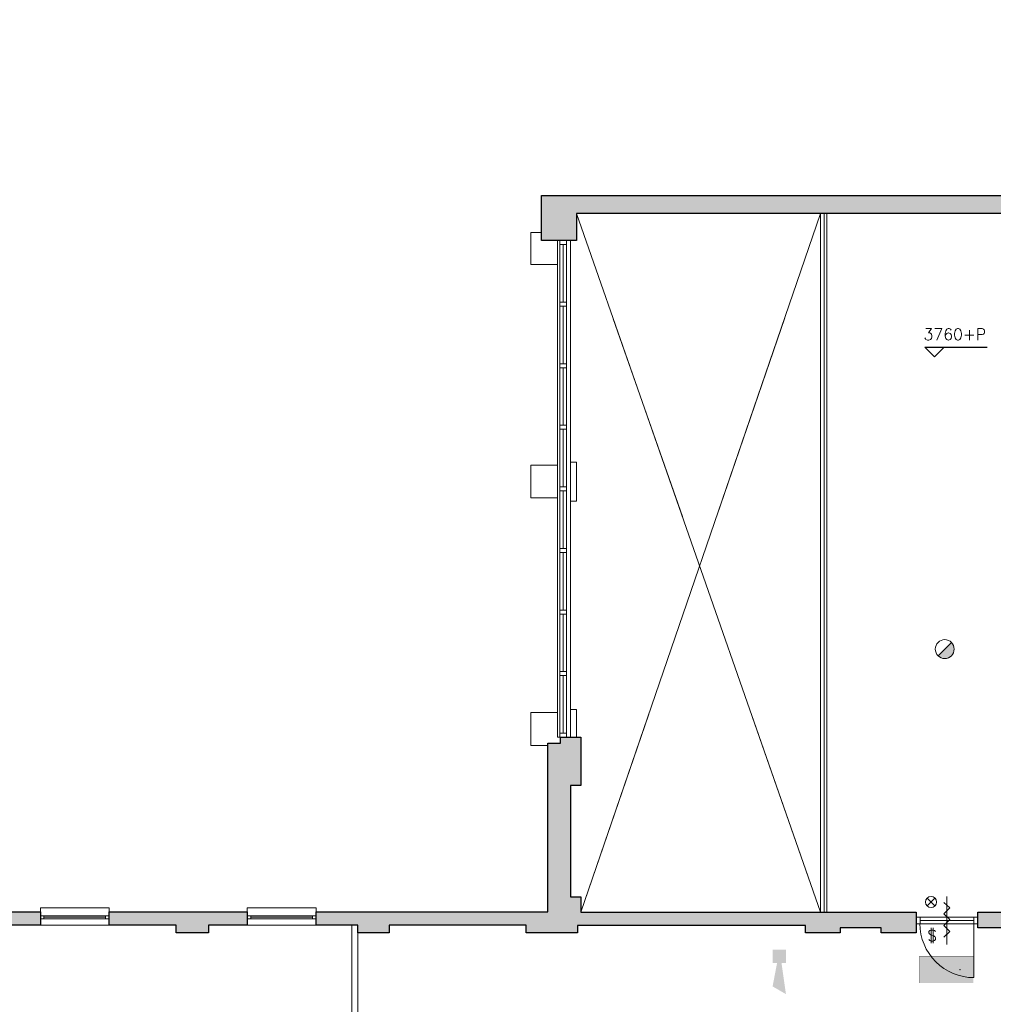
# Model space of a CAD drawing. Header units: millimetres. Extents: x -13022 to 1371524, y -38729 to 632593.
# Tile 110 of 256: x 804350 to 820608, y -29273 to -12826. Entities that reach past the tile are written whole.
import ezdxf

# ---------------------------------------------------------------- set-up
doc = ezdxf.new("R2010")
doc.units = ezdxf.units.MM
doc.header["$LTSCALE"] = 35
doc.set_wipeout_variables(frame=1)
doc.linetypes.add('DASHED', pattern=[200, 100, -100])
for name, color, linetype, lineweight in [('A OPMER', 10, 'Continuous', 50), ('Al65----_beveiliging-inst', 92, 'Continuous', 9), ('B6 TEKST', 7, 'Continuous', 25), ('B95 tekst', 7, 'Continuous', 25), ('brandveiligheid voorzieningen', 10, 'Continuous', 9)]:
    doc.layers.add(name, color=color, linetype=linetype, lineweight=lineweight)
for name, color, linetype in [('LAYER102', 1, 'Continuous'), ('LAYER111', 7, 'Continuous'), ('LAYER22', 7, 'Continuous'), ('LAYER24', 7, 'Continuous'), ('LAYER28', 7, 'Continuous'), ('LAYER30', 7, 'Continuous'), ('LAYER31', 7, 'Continuous')]:
    doc.layers.add(name, color=color, linetype=linetype)
doc.styles.add('Algemeen', font='simplex.shx', dxfattribs={"height": 2.5})
doc.styles.add('SIMPLEX', font='SIMPLEX.SHX', dxfattribs={"width": 0.75})
doc.styles.get("Standard").update_dxf_attribs({"font": 'simplex.shx'})
doc.dimstyles.new('~R----C~', dxfattribs={"dimtxt": 162, "dimasz": 180, "dimexe": 0.18, "dimexo": 0.0625, "dimgap": 16.2, "dimtad": 1, "dimdec": 0, "dimzin": 0, "dimdsep": 46, "dimtxsty": 'Standard', "dimcen": 0.09, "dimse1": 1, "dimse2": 1, "dimclrd": 7, "dimadec": 0, "dimazin": 0, "dimtfac": 1, "dimtdec": 4, "dimtmove": 0, "dimatfit": 3, "dimfxl": 1, "dimtolj": 1, "dimtzin": 0, "dimlwd": 13, "dimarcsym": 0})

# ---------------------------------------------------------------- blocks, each defined once
blk = doc.blocks.new('*D200')
at = {"layer": 'Defpoints', "color": 0, "linetype": 'Continuous', "transparency": 16777216}
for p in [(786275, -15763), (813065, -15763), (793528, -27730)]:
    blk.add_point(p, dxfattribs=at)
at = {"layer": 'LAYER102', "color": 7, "linetype": 'Continuous', "lineweight": 13, "transparency": 16777216}
blk.add_line((786275, -27550), (786275, -15943), dxfattribs=at)
at = {"layer": 'LAYER102', "color": 7, "linetype": 'Continuous', "transparency": 16777216}
for points in [[(786245, -15943), (786305, -15943), (786275, -15763)], [(786245, -27550), (786305, -27550), (786275, -27730)]]:
    blk.add_solid(points, dxfattribs=at)
at = {"layer": 'LAYER102', "color": 0, "linetype": 'Continuous', "transparency": 16777216, "insert": (786178, -21747), "char_height": 162, "attachment_point": 5, "rotation": 90}
blk.add_mtext('\\A1;11967', dxfattribs=at)
blk = doc.blocks.new('*D201')
at = {"layer": 'Defpoints', "color": 0, "linetype": 'Continuous', "transparency": 16777216}
for p in [(786275, -13378), (821676, -13378), (813065, -15763)]:
    blk.add_point(p, dxfattribs=at)
at = {"layer": 'LAYER102', "color": 7, "linetype": 'Continuous', "lineweight": 13, "transparency": 16777216}
blk.add_line((786275, -15583), (786275, -13558), dxfattribs=at)
at = {"layer": 'LAYER102', "color": 7, "linetype": 'Continuous', "transparency": 16777216}
for points in [[(786245, -13558), (786305, -13558), (786275, -13378)], [(786245, -15583), (786305, -15583), (786275, -15763)]]:
    blk.add_solid(points, dxfattribs=at)
at = {"layer": 'LAYER102', "color": 0, "linetype": 'Continuous', "transparency": 16777216, "insert": (786178, -14571), "char_height": 162, "attachment_point": 5, "rotation": 90}
blk.add_mtext('\\A1;2385', dxfattribs=at)
blk = doc.blocks.new('*D202')
at = {"layer": 'Defpoints', "color": 0, "linetype": 'Continuous', "transparency": 16777216}
for p in [(786275, -1302), (827466, -1302), (821676, -13378)]:
    blk.add_point(p, dxfattribs=at)
at = {"layer": 'LAYER102', "color": 7, "linetype": 'Continuous', "lineweight": 13, "transparency": 16777216}
blk.add_line((786275, -13198), (786275, -1482), dxfattribs=at)
at = {"layer": 'LAYER102', "color": 7, "linetype": 'Continuous', "transparency": 16777216}
for points in [[(786245, -1482), (786305, -1482), (786275, -1302)], [(786245, -13198), (786305, -13198), (786275, -13378)]]:
    blk.add_solid(points, dxfattribs=at)
at = {"layer": 'LAYER102', "color": 0, "linetype": 'Continuous', "transparency": 16777216, "insert": (786178, -7340), "char_height": 162, "attachment_point": 5, "rotation": 90}
blk.add_mtext('\\A1;12077', dxfattribs=at)
blk = doc.blocks.new('*D204')
at = {"layer": 'Defpoints', "color": 0, "linetype": 'Continuous', "transparency": 16777216}
for p in [(813065, 279), (813065, -15763), (793528, -27730)]:
    blk.add_point(p, dxfattribs=at)
at = {"layer": 'LAYER102', "color": 7, "linetype": 'Continuous', "lineweight": 13, "transparency": 16777216}
blk.add_line((793708, 279), (812885, 279), dxfattribs=at)
at = {"layer": 'LAYER102', "color": 7, "linetype": 'Continuous', "transparency": 16777216}
for points in [[(793708, 309), (793708, 249), (793528, 279)], [(812885, 309), (812885, 249), (813065, 279)]]:
    blk.add_solid(points, dxfattribs=at)
at = {"layer": 'LAYER102', "color": 0, "linetype": 'Continuous', "transparency": 16777216, "insert": (803297, 376), "char_height": 162, "attachment_point": 5}
blk.add_mtext('\\A1;19537', dxfattribs=at)
blk = doc.blocks.new('*D205')
at = {"layer": 'Defpoints', "color": 0, "linetype": 'Continuous', "transparency": 16777216}
for p in [(821676, 279), (821676, -13378), (813065, -15763)]:
    blk.add_point(p, dxfattribs=at)
at = {"layer": 'LAYER102', "color": 7, "linetype": 'Continuous', "lineweight": 13, "transparency": 16777216}
blk.add_line((813245, 279), (821496, 279), dxfattribs=at)
at = {"layer": 'LAYER102', "color": 7, "linetype": 'Continuous', "transparency": 16777216}
for points in [[(813245, 309), (813245, 249), (813065, 279)], [(821496, 309), (821496, 249), (821676, 279)]]:
    blk.add_solid(points, dxfattribs=at)
at = {"layer": 'LAYER102', "color": 0, "linetype": 'Continuous', "transparency": 16777216, "insert": (817371, 376), "char_height": 162, "attachment_point": 5}
blk.add_mtext('\\A1;8611', dxfattribs=at)
blk = doc.blocks.new('Vluchtrichting rechtdoor of naar beneden')
at = {"layer": 'Al65----_beveiliging-inst', "linetype": 'Continuous', "true_color": 0xffffff}
h = blk.add_hatch(color=7, dxfattribs=at)
edge = h.paths.add_edge_path()
edge.add_arc((-2.1449, 5.962), 0.7575, 92.128042, 178.185477)
edge.add_arc((-2.1628, 5.9872), 0.7392, 180.090101, 191.562583)
edge.add_line((-2.887, 5.839), (-4.652, 5.839))
edge.add_line((-4.652, 5.839), (-5.698, 4.787))
edge.add_line((-5.698, 4.787), (-5.285, 4.372))
edge.add_line((-5.285, 4.372), (-4.41, 5.253))
edge.add_line((-4.41, 5.253), (-3.544, 5.253))
edge.add_line((-3.544, 5.253), (-5.527, 3.346))
edge.add_line((-5.527, 3.346), (-6.694, 3.346))
edge.add_line((-6.694, 3.346), (-6.694, 2.613))
edge.add_line((-6.694, 2.613), (-4.496, 2.613))
edge.add_line((-4.496, 2.613), (-4.136, 2.974))
edge.add_line((-4.136, 2.974), (-3.193, 2.026))
edge.add_line((-3.193, 2.026), (-3.193, 0.852))
edge.add_line((-3.193, 0.852), (-2.464, 0.852))
edge.add_line((-2.464, 0.852), (-2.464, 2.33))
edge.add_line((-2.464, 2.33), (-3.621, 3.493))
edge.add_line((-3.621, 3.493), (-3.192, 3.923))
edge.add_line((-3.192, 3.923), (-2.428, 3.154))
edge.add_line((-2.428, 3.154), (-2.033, 3.552))
edge.add_line((-2.033, 3.552), (-2.797, 4.321))
edge.add_line((-2.797, 4.321), (-2.317, 4.803))
edge.add_line((-2.317, 4.803), (-2.317, 5.267))
edge.add_line((-2.317, 5.267), (-2.173, 5.253))
edge.add_arc((-2.2013, 6.0112), 0.7587, 272.13837, 358.096609)
edge.add_arc((-2.2036, 5.9585), 0.7611, 2.072152, 87.692869)
for points in [[(1.1805, 2.889), (1.1805, 5.804), (0.5775, 5.804), (0.5775, 2.889), (-0.571, 2.889), (0.879, 1.421), (2.334, 2.889)], [(3.808, 1.106), (6.433, 1.106), (6.433, 6.344), (3.808, 6.344)]]:
    blk.add_hatch(color=7, dxfattribs=at).paths.add_polyline_path(points)
at = {"layer": 'Al65----_beveiliging-inst', "color": 7, "true_color": 0xffffff, "const_width": 0.05}
blk.add_lwpolyline([(-7.5, 0), (7.5, 0), (7.5, 7.5), (-7.5, 7.5)], close=True, dxfattribs=at)
at = {"layer": 'Al65----_beveiliging-inst', "color": 255}
blk.add_point((3.75, 3.75), dxfattribs=at)
at = {"layer": 'Al65----_beveiliging-inst', "color": 7, "true_color": 0xffffff}
blk.add_solid([(-7.5, 0), (7.5, 0), (-7.5, 7.5), (7.5, 7.5)], dxfattribs=at)
at = {"layer": 'Al65----_beveiliging-inst', "color": 92}
blk.add_solid([(-7.25, 0.25), (7.25, 0.25), (-7.25, 7.25), (7.25, 7.25)], dxfattribs=at)
blk = doc.blocks.new('Panieksluiting')
at = {"layer": 'brandveiligheid voorzieningen', "lineweight": 0, "style": 'Algemeen'}
blk.add_text('$', height=3.09, dxfattribs=at).set_placement((158.43, -91.61))
blk = doc.blocks.new('Signaalgever (akoestisch)')
at = {"layer": 'Al65----_beveiliging-inst', "color": 10, "linetype": 'Continuous'}
for points in [[(3.71, 0), (3.71, 3.71), (0, 0), (0, 3.71)], [(10.23, 0), (12.38, 3.71), (3.71, 1.24), (3.71, 2.48)]]:
    blk.add_solid(points, dxfattribs=at)
blk = doc.blocks.new('Nevenindicator')
at = {"layer": 'Al65----_beveiliging-inst', "color": 92, "ltscale": 0.7}
for p, q in [((159.19, -81.94), (161.37, -79.75)), ((159.19, -79.75), (161.37, -81.94))]:
    blk.add_line(p, q, dxfattribs=at)
blk.add_circle((160.28, -80.84), 1.55, dxfattribs=at)
blk = doc.blocks.new('Brandmelder')
at = {"layer": 'brandveiligheid voorzieningen'}
blk.add_hatch(color=256, dxfattribs=at).paths.add_polyline_path([(76.62, -89.8, 0.198912), (75.85, -87.94), (72.13, -91.66, 0.668179)])
blk.add_line((72.13, -91.66), (75.85, -87.94), dxfattribs=at)
blk.add_circle((73.99, -89.8), 2.63, dxfattribs=at)

msp = doc.modelspace()

# ---------------------------------------------------------------- hatches: boundary and pattern name
at = {"layer": 'LAYER111', "linetype": 'Continuous', "lineweight": 5}
for points in [[(827619.156, -13378.207), (827619.156, -13678.207), (822213.156, -13678.207), (822213.156, -27786.207), (825491.156, -27786.207), (825491.156, -28116.519), (824559.156, -28116.519), (824559.156, -27996.207), (822102.156, -27996.207), (822102.156, -28080.207), (821681.156, -28080.207), (821681.156, -27996.207), (820351.156, -27996.207), (820351.156, -27736.207), (821863.156, -27736.207), (821863.156, -16063.207), (813648.156, -16063.207), (813648.156, -16513.207), (813065.156, -16513.207), (813065.156, -15763.207), (821676.156, -15763.207), (821676.156, -13378.207)], [(802674.156, -27950.207), (802674.156, -27730.207), (804695.156, -27730.207), (804695.156, -27950.207), (804038.656, -27950.207), (804038.656, -28080.207), (803452.656, -28080.207), (803452.656, -27950.207)], [(805845.156, -27950.207), (805845.156, -27730.207), (808150.156, -27730.207), (808150.156, -27950.207), (807502.844, -27950.207), (807502.844, -28080.207), (806962.844, -28080.207), (806962.844, -27950.207)]]:
    msp.add_hatch(color=254, dxfattribs=at).paths.add_polyline_path(points, flags=0)

# ---------------------------------------------------------------- linework, layer by layer
at = {"layer": 'B95 tekst'}
for p, q in [((819465.05, -18299.105), (820506.934, -18299.105)), ((819465.05, -18299.105), (819625.052, -18459.106)), ((819785.053, -18299.105), (819625.052, -18459.106))]:
    msp.add_line(p, q, dxfattribs=at)
at = {"layer": 'LAYER22', "color": 7, "linetype": 'Continuous', "lineweight": 18}
for points in [[(804695.156, -27730.207), (804695.156, -27660.207), (805845.156, -27660.207), (805845.156, -27730.207)], [(808150.156, -27730.207), (808150.156, -27660.207), (809300.156, -27660.207), (809300.156, -27730.207)], [(804695.156, -27950.207), (805845.156, -27950.207)], [(808150.156, -27950.207), (809300.156, -27950.207)]]:
    msp.add_lwpolyline(points, dxfattribs=at)
at = {"layer": 'LAYER22', "color": 7, "linetype": 'DASHED', "lineweight": 18}
for points in [[(804695.156, -27730.207), (804695.156, -27660.207), (805845.156, -27660.207), (805845.156, -27730.207)], [(808150.156, -27730.207), (808150.156, -27660.207), (809300.156, -27660.207), (809300.156, -27730.207)], [(804695.156, -27950.207), (805845.156, -27950.207)], [(808150.156, -27950.207), (809300.156, -27950.207)]]:
    msp.add_lwpolyline(points, dxfattribs=at)
at = {"layer": 'LAYER24', "color": 7, "linetype": 'Continuous', "lineweight": 18}
msp.add_lwpolyline([(813718.156, -27736.207), (817723.156, -16063.207), (817723.156, -27736.207), (813648.156, -16063.207)], dxfattribs=at)
at = {"layer": 'LAYER24', "color": 7, "linetype": 'DASHED', "lineweight": 18}
msp.add_lwpolyline([(813718.156, -27736.207), (817723.156, -16063.207), (817723.156, -27736.207), (813648.156, -16063.207)], dxfattribs=at)
at = {"layer": 'LAYER24', "color": 7, "linetype": 'Continuous', "lineweight": 18}
msp.add_lwpolyline([(817830.656, -16063.207), (817830.656, -27736.207), (817780.656, -27736.207), (817780.656, -16063.207)], close=True, dxfattribs=at)
at = {"layer": 'LAYER24', "color": 7, "linetype": 'DASHED', "lineweight": 18}
msp.add_lwpolyline([(817830.656, -16063.207), (817830.656, -27736.207), (817780.656, -27736.207), (817780.656, -16063.207)], close=True, dxfattribs=at)
at = {"layer": 'LAYER28', "color": 7, "linetype": 'Continuous', "lineweight": 25}
for points in [[(821863.156, -16063.207), (813648.156, -16063.207), (813648.156, -16513.207), (813065.156, -16513.207), (813065.156, -15763.207), (821676.156, -15763.207)], [(821681.156, -27996.207), (820351.156, -27996.207), (820351.156, -27736.207), (821863.156, -27736.207)]]:
    msp.add_lwpolyline(points, dxfattribs=at)
at = {"layer": 'LAYER28', "color": 7, "linetype": 'Continuous', "lineweight": 18}
for points in [[(813065.156, -16378.519), (812883.594, -16378.519), (812883.594, -16917.746), (813328.156, -16917.746)], [(813380.156, -24813.207), (813328.156, -24813.207), (813328.156, -16513.207)], [(813548.156, -16513.207), (813548.156, -24813.207)], [(813548.156, -20866.207), (813648.156, -20866.207), (813648.156, -20216.207), (813548.156, -20216.207)], [(813328.156, -20815.48), (812883.594, -20815.48), (812883.594, -20266.925), (813328.156, -20266.925)], [(813170.156, -24949.48), (812883.594, -24949.48), (812883.594, -24400.925), (813328.156, -24400.925)], [(813548.156, -24350.207), (813648.156, -24350.207), (813648.156, -24813.207)]]:
    msp.add_lwpolyline(points, dxfattribs=at)
at = {"layer": 'LAYER28', "color": 7, "linetype": 'DASHED', "lineweight": 18}
for points in [[(813065.156, -16378.519), (812883.594, -16378.519), (812883.594, -16917.746), (813328.156, -16917.746)], [(813380.156, -24813.207), (813328.156, -24813.207), (813328.156, -16513.207)], [(813548.156, -16513.207), (813548.156, -24813.207)], [(813548.156, -20866.207), (813648.156, -20866.207), (813648.156, -20216.207), (813548.156, -20216.207)], [(813328.156, -20815.48), (812883.594, -20815.48), (812883.594, -20266.925), (813328.156, -20266.925)], [(813170.156, -24949.48), (812883.594, -24949.48), (812883.594, -24400.925), (813328.156, -24400.925)], [(813548.156, -24350.207), (813648.156, -24350.207), (813648.156, -24813.207)]]:
    msp.add_lwpolyline(points, dxfattribs=at)
at = {"layer": 'LAYER28', "color": 7, "linetype": 'Continuous', "lineweight": 25}
for points in [[(802674.156, -27950.207), (802674.156, -27730.207), (804695.156, -27730.207), (804695.156, -27950.207), (804038.656, -27950.207), (804038.656, -28080.207), (803452.656, -28080.207), (803452.656, -27950.207)], [(805845.156, -27950.207), (805845.156, -27730.207), (808150.156, -27730.207), (808150.156, -27950.207), (807502.844, -27950.207), (807502.844, -28080.207), (806962.844, -28080.207), (806962.844, -27950.207)]]:
    msp.add_lwpolyline(points, close=True, dxfattribs=at)
at = {"layer": 'LAYER30', "color": 7, "linetype": 'Continuous', "lineweight": 18}
for points in [[(813369.594, -16580.207), (813369.594, -16513.207), (813483.594, -16513.207), (813483.594, -16580.207)], [(813369.594, -17610.097), (813369.594, -17543.097), (813483.594, -17543.097), (813483.594, -17610.097)], [(813369.594, -17610.097), (813369.594, -17543.097), (813483.594, -17543.097), (813483.594, -17610.097)], [(813369.594, -18638.972), (813369.594, -18571.972), (813483.594, -18571.972), (813483.594, -18638.972)], [(813369.594, -18638.972), (813369.594, -18571.972), (813483.594, -18571.972), (813483.594, -18638.972)], [(813369.594, -19667.839), (813369.594, -19600.839), (813483.594, -19600.839), (813483.594, -19667.839)], [(813369.594, -19667.839), (813369.594, -19600.839), (813483.594, -19600.839), (813483.594, -19667.839)], [(813369.594, -20696.707), (813369.594, -20629.707), (813483.594, -20629.707), (813483.594, -20696.707)], [(813369.594, -20696.707), (813369.594, -20629.707), (813483.594, -20629.707), (813483.594, -20696.707)], [(813369.594, -21725.582), (813369.594, -21658.582), (813483.594, -21658.582), (813483.594, -21725.582)], [(813369.594, -21725.582), (813369.594, -21658.582), (813483.594, -21658.582), (813483.594, -21725.582)], [(813369.594, -22754.449), (813369.594, -22687.449), (813483.594, -22687.449), (813483.594, -22754.449)], [(813369.594, -22754.449), (813369.594, -22687.449), (813483.594, -22687.449), (813483.594, -22754.449)], [(813369.594, -23783.316), (813369.594, -23716.316), (813483.594, -23716.316), (813483.594, -23783.316)], [(813369.594, -23783.316), (813369.594, -23716.316), (813483.594, -23716.316), (813483.594, -23783.316)], [(813369.594, -24813.207), (813369.594, -24746.207), (813483.594, -24746.207), (813483.594, -24813.207)], [(804695.156, -27792.707), (804755.156, -27792.707), (804755.156, -27842.707), (804695.156, -27842.707)], [(805785.156, -27792.707), (805845.156, -27792.707), (805845.156, -27842.707), (805785.156, -27842.707)], [(808150.156, -27792.707), (808210.156, -27792.707), (808210.156, -27842.707), (808150.156, -27842.707)], [(809240.156, -27792.707), (809300.156, -27792.707), (809300.156, -27842.707), (809240.156, -27842.707)], [(819317.156, -27817.207), (819384.156, -27817.207), (819384.156, -27931.207), (819317.156, -27931.207)], [(820284.156, -27817.207), (820351.156, -27817.207), (820351.156, -27931.207), (820284.156, -27931.207)]]:
    msp.add_lwpolyline(points, close=True, dxfattribs=at)
for points in [[(813369.594, -17543.097), (813369.594, -16580.207)], [(813426.594, -17543.097), (813426.594, -16580.207)], [(813483.594, -17543.097), (813483.594, -16580.207)], [(813369.594, -18571.972), (813369.594, -17610.097)], [(813426.594, -18571.972), (813426.594, -17610.097)], [(813483.594, -18571.972), (813483.594, -17610.097)], [(813369.594, -19600.839), (813369.594, -18638.972)], [(813426.594, -19600.839), (813426.594, -18638.972)], [(813483.594, -19600.839), (813483.594, -18638.972)], [(813369.594, -20629.707), (813369.594, -19667.839)], [(813426.594, -20629.707), (813426.594, -19667.839)], [(813483.594, -20629.707), (813483.594, -19667.839)], [(813369.594, -21658.582), (813369.594, -20696.707)], [(813426.594, -21658.582), (813426.594, -20696.707)], [(813483.594, -21658.582), (813483.594, -20696.707)], [(813369.594, -22687.449), (813369.594, -21725.582)], [(813426.594, -22687.449), (813426.594, -21725.582)], [(813483.594, -22687.449), (813483.594, -21725.582)], [(813369.594, -23716.316), (813369.594, -22754.449)], [(813426.594, -23716.316), (813426.594, -22754.449)], [(813483.594, -23716.316), (813483.594, -22754.449)], [(813369.594, -24746.207), (813369.594, -23783.316)], [(813426.594, -24746.207), (813426.594, -23783.316)], [(813483.594, -24746.207), (813483.594, -23783.316)], [(819784.156, -28154.207), (819884.156, -28054.207), (819784.156, -27954.207), (819884.156, -27854.207), (819784.156, -27759.207), (819884.156, -27664.207), (819784.156, -27574.207)], [(819834.156, -28274.207), (819834.156, -27474.207)], [(804755.156, -27792.707), (805785.156, -27792.707)], [(808210.156, -27792.707), (809240.156, -27792.707)], [(804755.156, -27817.707), (805785.156, -27817.707)], [(804755.156, -27842.707), (805785.156, -27842.707)], [(808210.156, -27817.707), (809240.156, -27817.707)], [(808210.156, -27842.707), (809240.156, -27842.707)], [(819384.156, -27817.207), (820284.156, -27817.207)], [(819384.156, -27874.207), (820284.156, -27874.207)], [(819384.156, -27931.207), (820284.156, -27931.207)]]:
    msp.add_lwpolyline(points, dxfattribs=at)
at = {"layer": 'LAYER31', "color": 7, "linetype": 'Continuous', "lineweight": 18}
msp.add_lwpolyline([(820284.156, -27925.586), (820284.156, -28826.972, -0.41421361), (819382.75, -27925.586)], format="xyb", dxfattribs=at)

# ---------------------------------------------------------------- block references
at = {"ltscale": 0.1, "xscale": 60, "yscale": 60, "zscale": 60, "rotation": 270}
msp.add_blockref('Signaalgever (akoestisch)', (816922.409, -28360.202), dxfattribs=at)
at = {"layer": 'A OPMER', "ltscale": 0.1, "xscale": 60, "yscale": 60, "zscale": 60}
msp.add_blockref('Vluchtrichting rechtdoor of naar beneden', (819824.44, -28917.535), dxfattribs=at)
at = {"layer": 'Al65----_beveiliging-inst', "xscale": 60, "yscale": 60, "zscale": 60}
for name, p in [('Brandmelder', (815356.914, -17951.667)), ('Nevenindicator', (809951.664, -22713.778)), ('Panieksluiting', (810003.167, -22721.283))]:
    msp.add_blockref(name, p, dxfattribs=at)

# ---------------------------------------------------------------- texts
at = {"layer": 'B6 TEKST', "style": 'SIMPLEX'}
msp.add_text('3760+P', height=192, dxfattribs=at).set_placement((819442.37, -18178.121))
at = {"layer": 'LAYER102', "color": 7, "linetype": 'Continuous', "lineweight": 0, "insert": (824573.89, -18272.024), "char_height": 162, "width": 214.14512, "attachment_point": 7, "line_spacing_factor": 1.333333}
msp.add_mtext('\\pi-182.77;{\\fArial|b1|i0|c0|p34;\\H1.2346x;Vide\\P\\pi-71.786;zie \\P\\pi-83.792;BG}', dxfattribs=at)

# ---------------------------------------------------------------- dimensions: what is measured, and where the dimension line sits
at = {"layer": 'LAYER102', "color": 7, "linetype": 'Continuous'}
for base, p1, p2, angle, picture, middle in [((813065.125, 278.793), (793528.437, -27730.211), (813065.125, -15763.211), 0.0000081, '*D204', (803296.781, 375.993)), ((821676.125, 278.793), (813065.125, -15763.211), (821676.125, -13378.211), 0.0000081, '*D205', (817370.625, 375.993)), ((786275.125, -1301.554), (821676.125, -13378.211), (827466.125, -1301.554), 90, '*D202', (786177.925, -7339.882)), ((786275.125, -13378.211), (813065.125, -15763.211), (821676.125, -13378.211), 90, '*D201', (786177.925, -14570.711)), ((786275.125, -15763.211), (793528.437, -27730.211), (813065.125, -15763.211), 90, '*D200', (786177.925, -21746.711))]:
    dim = msp.add_linear_dim(base=base, p1=p1, p2=p2, angle=angle, dimstyle='~R----C~', dxfattribs=at)
    dim.commit()
    dim.dimension.update_dxf_attribs({"geometry": picture, "text_midpoint": middle})

# ---------------------------------------------------------------- wipeouts: each hides what was drawn before it
at = {"linetype": 'Continuous'}
msp.add_wipeout([(809898.156, -27950.207), (809998.156, -27950.207), (809998.156, -31778.207), (809898.156, -31778.207)], dxfattribs=at).dxf.layer = 'LAYER111'

# ---------------------------------------------------------------- next in the draw order: hatches: boundary and pattern name
at = {"layer": 'LAYER111', "linetype": 'Continuous', "lineweight": 5}
msp.add_hatch(color=254, dxfattribs=at).paths.add_polyline_path([(809300.156, -27950.207), (809300.156, -27730.207), (813170.156, -27730.207), (813170.156, -24913.207), (813380.156, -24913.207), (813380.156, -24813.207), (813718.156, -24813.207), (813718.156, -25619.207), (813548.156, -25619.207), (813548.156, -27480.207), (813718.156, -27480.207), (813718.156, -27736.207), (819317.156, -27736.207), (819317.156, -28080.207), (818737.156, -28080.207), (818737.156, -27996.207), (818053.156, -27996.207), (818053.156, -28080.207), (817473.156, -28080.207), (817473.156, -27956.207), (813667.156, -27956.207), (813667.156, -28080.207), (812807.156, -28080.207), (812807.156, -27950.207), (810518.156, -27950.207), (810518.156, -28080.207), (809998.156, -28080.207), (809998.156, -27950.207)], flags=0)

# ---------------------------------------------------------------- next in the draw order: linework, layer by layer
at = {"layer": 'LAYER102', "color": 7, "linetype": 'Continuous', "lineweight": 18}
msp.add_lwpolyline([(809898.156, -27950.207), (809998.156, -27950.207), (809998.156, -31778.207), (809898.156, -31778.207)], close=True, dxfattribs=at)
at = {"layer": 'LAYER102', "color": 7, "linetype": 'DASHED', "lineweight": 18}
msp.add_lwpolyline([(809898.156, -27950.207), (809998.156, -27950.207), (809998.156, -31778.207), (809898.156, -31778.207)], close=True, dxfattribs=at)
at = {"layer": 'LAYER28', "color": 7, "linetype": 'Continuous', "lineweight": 25}
msp.add_lwpolyline([(809300.156, -27950.207), (809300.156, -27730.207), (813170.156, -27730.207), (813170.156, -24913.207), (813380.156, -24913.207), (813380.156, -24813.207), (813718.156, -24813.207), (813718.156, -25619.207), (813548.156, -25619.207), (813548.156, -27480.207), (813718.156, -27480.207), (813718.156, -27736.207), (819317.156, -27736.207), (819317.156, -28080.207), (818737.156, -28080.207), (818737.156, -27996.207), (818053.156, -27996.207), (818053.156, -28080.207), (817473.156, -28080.207), (817473.156, -27956.207), (813667.156, -27956.207), (813667.156, -28080.207), (812807.156, -28080.207), (812807.156, -27950.207), (810518.156, -27950.207), (810518.156, -28080.207), (809998.156, -28080.207), (809998.156, -27950.207)], close=True, dxfattribs=at)

doc.saveas('drawing.dxf')
